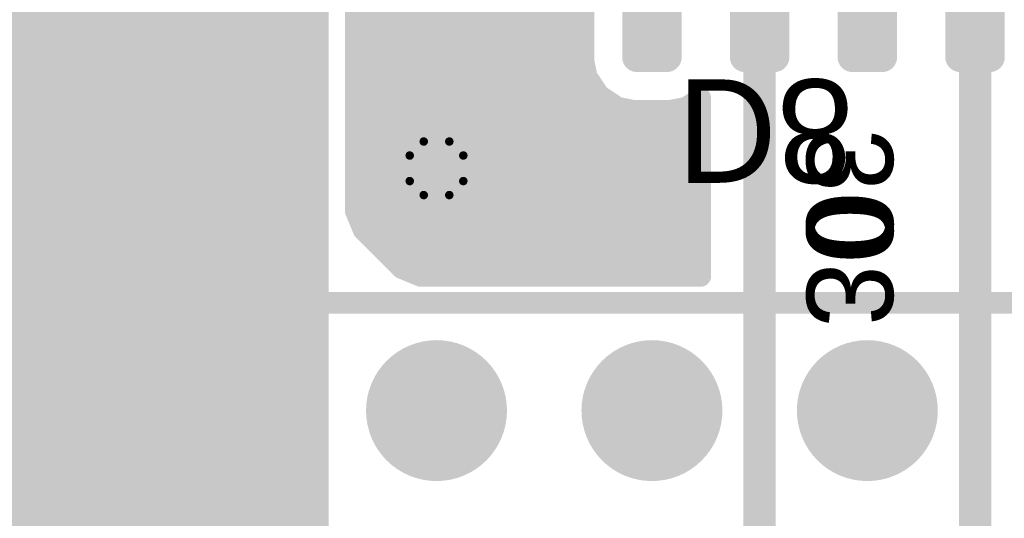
# Model space of a CAD drawing. Extents: x 90 to 214, y 61 to 300.
# Tile 3 of 62: x 108.12 to 119.73, y 83.82 to 89.7. Entities that reach past the tile are written whole.
import ezdxf

# ---------------------------------------------------------------- set-up
doc = ezdxf.new("R2010")
doc.units = 0
for name, color, linetype in [('Bot_Mask', 5, 'CONTINUOUS'), ('Bot_Silk', 7, 'CONTINUOUS'), ('Bottom', 2, 'CONTINUOUS'), ('GND', 12, 'CONTINUOUS'), ('PWR', 14, 'CONTINUOUS'), ('Top', 1, 'CONTINUOUS'), ('Top_Mask', 4, 'CONTINUOUS'), ('Top_Silk', 6, 'CONTINUOUS')]:
    doc.layers.add(name, color=color, linetype=linetype)

# ---------------------------------------------------------------- blocks, each defined once
blk = doc.blocks.new('UNIT_DISC')
at = {"linetype": 'CONTINUOUS', "const_width": 0.5}
blk.add_lwpolyline([(0.25, 0, 1), (-0.25, 0, 1)], format="xyb", close=True, dxfattribs=at)
blk = doc.blocks.new('SHAPE_EL_300_300_0_0_0_0')
at = {"xscale": 0.762, "yscale": 0.762, "zscale": 0.762}
blk.add_blockref('UNIT_DISC', (0, 0), dxfattribs=at)
blk = doc.blocks.new('SHAPE_EL_340_340_0_0_0_0')
at = {"xscale": 0.8636, "yscale": 0.8636, "zscale": 0.8636}
blk.add_blockref('UNIT_DISC', (0, 0), dxfattribs=at)
blk = doc.blocks.new('SHAPE_TH45_314_236_52_0_0_0')
at = {"linetype": 'CONTINUOUS', "const_width": 0.1}
for points in [[(0.15068, 0.3159, 0.2262769), (-0.15068, 0.3159, 0.2262769)], [(-0.3159, 0.15068, 0.2262769), (-0.3159, -0.15068, 0.2262769)], [(0.3159, -0.15068, 0.2262769), (0.3159, 0.15068, 0.2262769)], [(-0.15068, -0.3159, 0.2262769), (0.15068, -0.3159, 0.2262769)]]:
    blk.add_lwpolyline(points, format="xyb", dxfattribs=at)
at = {"xscale": 0.1, "yscale": 0.1, "zscale": 0.1}
for p in [(-0.15068, 0.3159), (0.15068, 0.3159), (-0.3159, 0.15068), (0.3159, 0.15068), (-0.3159, -0.15068), (0.3159, -0.15068), (-0.15068, -0.3159), (0.15068, -0.3159)]:
    blk.add_blockref('UNIT_DISC', p, dxfattribs=at)
blk = doc.blocks.new('SHAPE_EL_357_357_0_0_0_0')
at = {"xscale": 0.908, "yscale": 0.908, "zscale": 0.908}
blk.add_blockref('UNIT_DISC', (0, 0), dxfattribs=at)
blk = doc.blocks.new('V_EX30Y30D0_4A86')
at = {"layer": 'Bot_Mask'}
blk.add_blockref('SHAPE_EL_340_340_0_0_0_0', (0, 0), dxfattribs=at)
at = {"layer": 'Bottom'}
blk.add_blockref('SHAPE_EL_300_300_0_0_0_0', (0, 0), dxfattribs=at)
at = {"layer": 'GND'}
blk.add_blockref('SHAPE_TH45_314_236_52_0_0_0', (0, 0), dxfattribs=at)
at = {"layer": 'PWR'}
blk.add_blockref('SHAPE_EL_357_357_0_0_0_0', (0, 0), dxfattribs=at)
at = {"layer": 'Top'}
blk.add_blockref('SHAPE_EL_300_300_0_0_0_0', (0, 0), dxfattribs=at)
at = {"layer": 'Top_Mask'}
blk.add_blockref('SHAPE_EL_340_340_0_0_0_0', (0, 0), dxfattribs=at)
blk = doc.blocks.new('LCDA05_SO_4289')
at = {"layer": 'Bot_Silk', "linetype": 'CONTINUOUS', "const_width": 0.254}
for points in [[(114.808, 91.7575), (114.808, 94.2975)], [(114.808, 94.2975), (119.38, 94.2975)], [(119.38, 94.2975), (120.142, 94.2975)], [(120.142, 94.2975), (120.142, 91.7575)], [(120.142, 91.7575), (114.808, 91.7575)]]:
    blk.add_lwpolyline(points, dxfattribs=at)
blk.add_lwpolyline([(114.808, 92.5195, 1), (114.808, 93.5355, 1)], format="xyb", dxfattribs=at)
at = {"layer": 'Bot_Silk', "xscale": 0.254, "yscale": 0.254, "zscale": 0.254}
for p in [(114.808, 94.2975), (114.808, 94.2975), (119.38, 94.2975), (119.38, 94.2975), (120.142, 94.2975), (120.142, 94.2975), (114.808, 93.5355), (114.808, 92.5195), (114.808, 91.7575), (114.808, 91.7575), (120.142, 91.7575), (120.142, 91.7575)]:
    blk.add_blockref('UNIT_DISC', p, dxfattribs=at)
blk = doc.blocks.new('SHAPE_RR_866_236_0_0_0_0')
for points in [[(-0.95, -0.3), (0.95, -0.3), (-0.95, 0.3), (0.95, 0.3)], [(-1.1, -0.15), (1.1, -0.15), (-1.1, 0.15), (1.1, 0.15)]]:
    blk.add_solid(points)
at = {"xscale": 0.3, "yscale": 0.3, "zscale": 0.3}
for p in [(-0.95, 0.15), (0.95, 0.15), (-0.95, -0.15), (0.95, -0.15)]:
    blk.add_blockref('UNIT_DISC', p, dxfattribs=at)
blk = doc.blocks.new('SHAPE_RR_906_276_0_0_0_0')
for points in [[(-0.9754, -0.3508), (0.9754, -0.3508), (-0.9754, 0.3508), (0.9754, 0.3508)], [(-1.1508, -0.1754), (1.1508, -0.1754), (-1.1508, 0.1754), (1.1508, 0.1754)]]:
    blk.add_solid(points)
at = {"xscale": 0.3508, "yscale": 0.3508, "zscale": 0.3508}
for p in [(-0.9754, 0.1754), (0.9754, 0.1754), (-0.9754, -0.1754), (0.9754, -0.1754)]:
    blk.add_blockref('UNIT_DISC', p, dxfattribs=at)
blk = doc.blocks.new('SHAPE_EL_200_200_0_0_0_0')
at = {"xscale": 0.508, "yscale": 0.508, "zscale": 0.508}
blk.add_blockref('UNIT_DISC', (0, 0), dxfattribs=at)
blk = doc.blocks.new('SMD_RR20X8086_F')
at = {"layer": 'Bot_Mask'}
blk.add_blockref('SHAPE_RR_906_276_0_0_0_0', (0, 0), dxfattribs=at)
at = {"layer": 'Bottom'}
blk.add_blockref('SHAPE_RR_866_236_0_0_0_0', (0, 0), dxfattribs=at)
at = {"layer": 'GND'}
blk.add_blockref('SHAPE_EL_200_200_0_0_0_0', (0, 0), dxfattribs=at)
at = {"layer": 'PWR'}
blk.add_blockref('SHAPE_EL_200_200_0_0_0_0', (0, 0), dxfattribs=at)
blk = doc.blocks.new('SMD_RR20X8010_F')
at = {"layer": 'Bot_Mask'}
blk.add_blockref('SHAPE_RR_906_276_0_0_0_0', (0, 0), dxfattribs=at)
at = {"layer": 'Bottom'}
blk.add_blockref('SHAPE_RR_866_236_0_0_0_0', (0, 0), dxfattribs=at)
at = {"layer": 'GND'}
blk.add_blockref('SHAPE_EL_200_200_0_0_0_0', (0, 0), dxfattribs=at)
at = {"layer": 'PWR'}
blk.add_blockref('SHAPE_EL_200_200_0_0_0_0', (0, 0), dxfattribs=at)
blk = doc.blocks.new('SMD_RR20X8020_F')
at = {"layer": 'Bot_Mask'}
blk.add_blockref('SHAPE_RR_906_276_0_0_0_0', (0, 0), dxfattribs=at)
at = {"layer": 'Bottom'}
blk.add_blockref('SHAPE_RR_866_236_0_0_0_0', (0, 0), dxfattribs=at)
at = {"layer": 'GND'}
blk.add_blockref('SHAPE_EL_200_200_0_0_0_0', (0, 0), dxfattribs=at)
at = {"layer": 'PWR'}
blk.add_blockref('SHAPE_EL_200_200_0_0_0_0', (0, 0), dxfattribs=at)
blk = doc.blocks.new('D8')
at = {"rotation": -270}
for name, p in [('SMD_RR20X8086_F', (115.57, 95.8215)), ('SMD_RR20X8086_F', (116.84, 95.8215)), ('SMD_RR20X8086_F', (118.11, 95.8215)), ('SMD_RR20X8086_F', (119.38, 95.8215)), ('SMD_RR20X8010_F', (115.57, 90.2335)), ('SMD_RR20X8010_F', (116.84, 90.2335)), ('SMD_RR20X8020_F', (118.11, 90.2335)), ('SMD_RR20X8020_F', (119.38, 90.2335))]:
    blk.add_blockref(name, p, dxfattribs=at)
blk.add_blockref('LCDA05_SO_4289', (0, 0))
at = {"layer": 'Bot_Silk', "text_generation_flag": 2}
blk.add_text('D8', height=1.2192, rotation=-180, dxfattribs=at).set_placement((115.86369, 88.99525))
blk = doc.blocks.new('CK400_A_7652')
at = {"layer": 'Top_Silk', "linetype": 'CONTINUOUS', "const_width": 0.254}
blk.add_lwpolyline([(109.982, 83.947), (109.982, 96.266)], dxfattribs=at)
blk.add_lwpolyline([(109.347, 83.312, 0.414214), (109.982, 83.947, 0.414214)], format="xyb", dxfattribs=at)
at = {"layer": 'Top_Silk', "xscale": 0.254, "yscale": 0.254, "zscale": 0.254}
blk.add_blockref('UNIT_DISC', (109.982, 83.947), dxfattribs=at)
blk.add_blockref('UNIT_DISC', (109.982, 83.947), dxfattribs=at)
blk = doc.blocks.new('SHAPE_EL_800_800_0_0_0_0')
at = {"xscale": 2.032, "yscale": 2.032, "zscale": 2.032}
blk.add_blockref('UNIT_DISC', (0, 0), dxfattribs=at)
blk = doc.blocks.new('SHAPE_EL_840_840_0_0_0_0')
at = {"xscale": 2.1336, "yscale": 2.1336, "zscale": 2.1336}
blk.add_blockref('UNIT_DISC', (0, 0), dxfattribs=at)
blk = doc.blocks.new('SHAPE_EL_793_793_0_0_0_0')
at = {"xscale": 2.016, "yscale": 2.016, "zscale": 2.016}
blk.add_blockref('UNIT_DISC', (0, 0), dxfattribs=at)
blk = doc.blocks.new('P_EX80Y80D1_0A246')
at = {"layer": 'Bot_Mask'}
blk.add_blockref('SHAPE_EL_840_840_0_0_0_0', (0, 0), dxfattribs=at)
at = {"layer": 'Bottom'}
blk.add_blockref('SHAPE_EL_800_800_0_0_0_0', (0, 0), dxfattribs=at)
at = {"layer": 'GND'}
blk.add_blockref('SHAPE_EL_793_793_0_0_0_0', (0, 0), dxfattribs=at)
at = {"layer": 'PWR'}
blk.add_blockref('SHAPE_EL_793_793_0_0_0_0', (0, 0), dxfattribs=at)
at = {"layer": 'Top'}
blk.add_blockref('SHAPE_EL_800_800_0_0_0_0', (0, 0), dxfattribs=at)
at = {"layer": 'Top_Mask'}
blk.add_blockref('SHAPE_EL_840_840_0_0_0_0', (0, 0), dxfattribs=at)
blk = doc.blocks.new('C42')
blk.add_blockref('CK400_A_7652', (0, 0))
at = {"rotation": 180}
blk.add_blockref('P_EX80Y80D1_0A246', (107.95, 85.09), dxfattribs=at)
blk = doc.blocks.new('DIN96M_9468')
at = {"layer": 'Top_Silk', "linetype": 'CONTINUOUS', "const_width": 0.254}
for points in [[(111.125, 80.645), (111.125, 86.36)], [(111.125, 86.36), (193.675, 86.36)]]:
    blk.add_lwpolyline(points, dxfattribs=at)
at = {"layer": 'Top_Silk', "xscale": 0.254, "yscale": 0.254, "zscale": 0.254}
blk.add_blockref('UNIT_DISC', (111.125, 86.36), dxfattribs=at)
blk.add_blockref('UNIT_DISC', (111.125, 86.36), dxfattribs=at)
blk = doc.blocks.new('SHAPE_EL_600_600_0_0_0_0')
at = {"xscale": 1.524, "yscale": 1.524, "zscale": 1.524}
blk.add_blockref('UNIT_DISC', (0, 0), dxfattribs=at)
blk = doc.blocks.new('SHAPE_EL_640_640_0_0_0_0')
at = {"xscale": 1.6256, "yscale": 1.6256, "zscale": 1.6256}
blk.add_blockref('UNIT_DISC', (0, 0), dxfattribs=at)
blk = doc.blocks.new('SHAPE_EL_654_654_0_0_0_0')
at = {"xscale": 1.662, "yscale": 1.662, "zscale": 1.662}
blk.add_blockref('UNIT_DISC', (0, 0), dxfattribs=at)
blk = doc.blocks.new('P_EX60Y60D0_9A')
at = {"layer": 'Bot_Mask'}
blk.add_blockref('SHAPE_EL_640_640_0_0_0_0', (0, 0), dxfattribs=at)
at = {"layer": 'Bottom'}
blk.add_blockref('SHAPE_EL_600_600_0_0_0_0', (0, 0), dxfattribs=at)
at = {"layer": 'GND'}
blk.add_blockref('SHAPE_EL_654_654_0_0_0_0', (0, 0), dxfattribs=at)
at = {"layer": 'PWR'}
blk.add_blockref('SHAPE_EL_654_654_0_0_0_0', (0, 0), dxfattribs=at)
at = {"layer": 'Top'}
blk.add_blockref('SHAPE_EL_600_600_0_0_0_0', (0, 0), dxfattribs=at)
at = {"layer": 'Top_Mask'}
blk.add_blockref('SHAPE_EL_640_640_0_0_0_0', (0, 0), dxfattribs=at)
blk = doc.blocks.new('P1')
for name, p in [('DIN96M_9468', (0, 0)), ('P_EX60Y60D0_9A', (113.03, 85.09)), ('P_EX60Y60D0_9A', (115.57, 85.09)), ('P_EX60Y60D0_9A', (118.11, 85.09))]:
    blk.add_blockref(name, p)
blk = doc.blocks.new('CUPOUR_L1_F0_TT0_13140')
at = {"layer": 'Top', "linetype": 'CONTINUOUS', "const_width": 0.254}
for points in [[(110.04099, 86.67751), (106.81151, 86.67749)], [(106.81151, 86.67749), (110.04103, 86.67749)], [(110.2655, 86.58451), (110.04099, 86.67751)], [(102.86999, 86.48699), (110.36302, 86.48699)], [(111.03202, 85.818), (110.2655, 86.58451)], [(102.86999, 86.29649), (110.55352, 86.29649)], [(102.86999, 86.10599), (110.74402, 86.10599)], [(102.86999, 85.91549), (110.93452, 85.91549)], [(111.12501, 85.59349), (111.03202, 85.818)], [(102.86999, 85.72499), (111.07054, 85.72499)], [(111.12501, 76.33151), (111.12501, 85.59349)], [(102.86999, 85.53449), (111.12501, 85.53449)], [(102.86999, 85.34399), (111.12501, 85.34399)], [(102.86999, 85.15349), (111.12501, 85.15349)], [(102.86999, 84.96299), (111.12501, 84.96299)], [(102.86999, 84.77249), (111.12501, 84.77249)], [(102.86999, 84.58199), (111.12501, 84.58199)], [(102.86999, 84.39149), (111.12501, 84.39149)], [(102.86999, 84.20099), (111.12501, 84.20099)], [(102.86999, 84.01049), (111.12501, 84.01049)], [(102.86999, 83.81999), (111.12501, 83.81999)]]:
    blk.add_lwpolyline(points, dxfattribs=at)
at = {"layer": 'Top', "xscale": 0.254, "yscale": 0.254, "zscale": 0.254}
for p in [(110.04099, 86.67751), (110.04099, 86.67751), (110.04103, 86.67749), (110.2655, 86.58451), (110.2655, 86.58451), (110.36302, 86.48699), (110.55352, 86.29649), (110.74402, 86.10599), (110.93452, 85.91549), (111.03202, 85.818), (111.03202, 85.818), (111.07054, 85.72499), (111.12501, 85.59349), (111.12501, 85.59349), (111.12501, 85.53449), (111.12501, 85.34399), (111.12501, 85.15349), (111.12501, 84.96299), (111.12501, 84.77249), (111.12501, 84.58199), (111.12501, 84.39149), (111.12501, 84.20099), (111.12501, 84.01049), (111.12501, 83.81999)]:
    blk.add_blockref('UNIT_DISC', p, dxfattribs=at)
blk = doc.blocks.new('CUPOUR_L2_F0_TT90_28772')
at = {"layer": 'Bottom', "linetype": 'CONTINUOUS', "const_width": 0.254}
for points in [[(112.0775, 100.83349), (112.07749, 87.44401)], [(114.762, 89.2187), (114.762, 91.2483)], [(112.07749, 89.72549), (114.762, 89.72549)], [(112.07749, 89.53499), (114.762, 89.53499)], [(112.07749, 89.34449), (114.762, 89.34449)], [(112.07749, 89.15399), (114.77487, 89.15399)], [(114.80018, 89.02677), (114.762, 89.2187)], [(112.07749, 88.96349), (114.84246, 88.96349)], [(114.94561, 88.80911), (114.80018, 89.02677)], [(115.16327, 88.66368), (114.94561, 88.80911)], [(112.07749, 88.77299), (114.99966, 88.77299)], [(116.1415, 88.77377), (115.97673, 88.66368)], [(116.14033, 88.77299), (116.1415, 88.77299)], [(116.1415, 86.67749), (116.1415, 88.77377)], [(112.07749, 88.58249), (116.1415, 88.58249)], [(115.3552, 88.6255), (115.16327, 88.66368)], [(115.7848, 88.6255), (115.3552, 88.6255)], [(115.97673, 88.66368), (115.7848, 88.6255)], [(112.07749, 88.39199), (116.1415, 88.39199)], [(112.07749, 88.20149), (116.1415, 88.20149)], [(112.07749, 88.01099), (116.1415, 88.01099)], [(112.07749, 87.82049), (116.1415, 87.82049)], [(112.07749, 87.62999), (116.1415, 87.62999)], [(112.07749, 87.44401), (112.17048, 87.2195)], [(112.07936, 87.43949), (116.1415, 87.43949)], [(112.15826, 87.24899), (116.1415, 87.24899)], [(112.17048, 87.2195), (112.6195, 86.77049)], [(112.33149, 87.05849), (116.1415, 87.05849)], [(112.52199, 86.86799), (116.1415, 86.86799)], [(112.6195, 86.77049), (112.84401, 86.67749)], [(112.84401, 86.67749), (116.1415, 86.67749)], [(112.84401, 86.67749), (116.1415, 86.67749)]]:
    blk.add_lwpolyline(points, dxfattribs=at)
at = {"layer": 'Bottom', "xscale": 0.254, "yscale": 0.254, "zscale": 0.254}
for p in [(112.07749, 89.72549), (114.762, 89.72549), (112.07749, 89.53499), (114.762, 89.53499), (112.07749, 89.34449), (114.762, 89.34449), (112.07749, 89.15399), (114.762, 89.2187), (114.762, 89.2187), (114.77487, 89.15399), (112.07749, 88.96349), (114.80018, 89.02677), (114.80018, 89.02677), (114.84246, 88.96349), (114.94561, 88.80911), (114.94561, 88.80911), (112.07749, 88.77299), (114.99966, 88.77299), (116.14033, 88.77299), (116.1415, 88.77377), (116.1415, 88.77377), (116.1415, 88.77299), (112.07749, 88.58249), (115.16327, 88.66368), (115.16327, 88.66368), (115.3552, 88.6255), (115.3552, 88.6255), (115.7848, 88.6255), (115.7848, 88.6255), (115.97673, 88.66368), (115.97673, 88.66368), (116.1415, 88.58249), (112.07749, 88.39199), (116.1415, 88.39199), (112.07749, 88.20149), (116.1415, 88.20149), (112.07749, 88.01099), (116.1415, 88.01099), (112.07749, 87.82049), (116.1415, 87.82049), (112.07749, 87.62999), (116.1415, 87.62999), (112.07749, 87.44401), (112.07749, 87.44401), (112.07936, 87.43949), (116.1415, 87.43949), (112.15826, 87.24899), (112.17048, 87.2195), (112.17048, 87.2195), (116.1415, 87.24899), (112.33149, 87.05849), (116.1415, 87.05849), (112.52199, 86.86799), (116.1415, 86.86799), (112.6195, 86.77049), (112.6195, 86.77049), (112.84401, 86.67749), (112.84401, 86.67749), (112.84401, 86.67749), (116.1415, 86.67749), (116.1415, 86.67749), (116.1415, 86.67749)]:
    blk.add_blockref('UNIT_DISC', p, dxfattribs=at)
blk = doc.blocks.new('CUPOUR_L2_F0_TT0_29250')
at = {"layer": 'Bottom', "linetype": 'CONTINUOUS', "const_width": 0.254}
for points in [[(109.90947, 86.6775), (103.505, 86.6775)], [(110.35848, 86.49151), (109.90947, 86.6775)], [(103.05412, 86.487), (110.36298, 86.487)], [(110.939, 85.91098), (110.35848, 86.49151)], [(102.97521, 86.2965), (110.55348, 86.2965)], [(102.8963, 86.106), (110.74398, 86.106)], [(102.87, 85.9155), (110.93448, 85.9155)], [(111.12499, 85.46197), (110.939, 85.91098)], [(102.87, 85.725), (111.01603, 85.725)], [(102.87, 85.5345), (111.09494, 85.5345)], [(111.12501, 78.36803), (111.12499, 85.46197)], [(102.87, 85.344), (111.12499, 85.344)], [(102.87, 85.1535), (111.12499, 85.1535)], [(102.87, 84.963), (111.12499, 84.963)], [(102.87, 84.7725), (111.12499, 84.7725)], [(102.87, 84.582), (111.12499, 84.582)], [(102.87, 84.3915), (111.12499, 84.3915)], [(102.87, 84.201), (111.12499, 84.201)], [(102.87, 84.0105), (111.12499, 84.0105)], [(102.87, 83.82), (111.12499, 83.82)]]:
    blk.add_lwpolyline(points, dxfattribs=at)
at = {"layer": 'Bottom', "xscale": 0.254, "yscale": 0.254, "zscale": 0.254}
for p in [(109.90947, 86.6775), (109.90947, 86.6775), (110.35848, 86.49151), (110.35848, 86.49151), (110.36298, 86.487), (110.55348, 86.2965), (110.74398, 86.106), (110.93448, 85.9155), (110.939, 85.91098), (110.939, 85.91098), (111.01603, 85.725), (111.09494, 85.5345), (111.12499, 85.46197), (111.12499, 85.46197), (111.12499, 85.344), (111.12499, 85.1535), (111.12499, 84.963), (111.12499, 84.7725), (111.12499, 84.582), (111.12499, 84.3915), (111.12499, 84.201), (111.12499, 84.0105), (111.12499, 83.82)]:
    blk.add_blockref('UNIT_DISC', p, dxfattribs=at)
blk = doc.blocks.new('POLY_S35_L12_37143')
at = {"layer": 'GND'}
for points in [[(111.12482, 86.6836), (103.505, 75.565), (106.3625, 93.0275)], [(106.68, 92.71), (111.12482, 86.6836), (106.3625, 93.0275)], [(110.8075, 92.71), (111.12482, 86.6836), (106.68, 92.71)], [(111.125, 92.3925), (111.12482, 86.6836), (110.8075, 92.71)], [(111.125, 91.7575), (111.12482, 86.6836), (111.125, 92.3925)], [(111.125, 87.9475), (111.12482, 86.6836), (111.125, 91.7575)], [(111.12505, 86.67141), (103.505, 75.565), (111.12482, 86.6836)], [(111.43075, 78.72781), (103.505, 75.565), (111.12505, 86.67141)]]:
    blk.add_solid(points, dxfattribs=at)
blk = doc.blocks.new('POLY_S34_L14_37243')
at = {"layer": 'PWR'}
for points in [[(111.125, 78.105), (103.505, 75.565), (106.3625, 93.0275)], [(106.68, 92.71), (111.125, 78.105), (106.3625, 93.0275)], [(110.8075, 92.71), (111.125, 78.105), (106.68, 92.71)], [(111.125, 92.3925), (111.125, 78.105), (110.8075, 92.71)]]:
    blk.add_solid(points, dxfattribs=at)

msp = doc.modelspace()

# ---------------------------------------------------------------- linework, layer by layer
at = {"layer": 'Bottom', "linetype": 'CONTINUOUS'}
for points, const_width in [([(116.84, 81.28), (116.84, 90.2335)], 0.381), ([(119.38, 79.375), (119.38, 90.2335)], 0.381), ([(107.95, 85.09), (107.95, 77.47)], 1.27)]:
    msp.add_lwpolyline(points, dxfattribs=dict(at, const_width=const_width))
at = {"layer": 'GND', "linetype": 'CONTINUOUS', "const_width": 1.27}
msp.add_lwpolyline([(111.125, 100.6475), (111.125, 77.7875)], dxfattribs=at)
at = {"layer": 'PWR', "linetype": 'CONTINUOUS', "const_width": 1.27}
msp.add_lwpolyline([(111.125, 90.805), (111.125, 78.105)], dxfattribs=at)

# ---------------------------------------------------------------- block references
for name, p in [('POLY_S35_L12_37143', (0, 0)), ('POLY_S34_L14_37243', (0, 0)), ('CUPOUR_L1_F0_TT0_13140', (0, 0)), ('CUPOUR_L2_F0_TT90_28772', (0, 0)), ('C42', (0, 0)), ('D8', (0, 0)), ('V_EX30Y30D0_4A86', (113.03, 87.9475)), ('CUPOUR_L2_F0_TT0_29250', (0, 0)), ('P1', (0, 0))]:
    msp.add_blockref(name, p)
at = {"layer": 'Bottom', "xscale": 1.27, "yscale": 1.27, "zscale": 1.27}
msp.add_blockref('UNIT_DISC', (107.95, 85.09), dxfattribs=at)

# ---------------------------------------------------------------- texts
at = {"layer": 'Bot_Silk', "text_generation_flag": 2}
msp.add_text('30', height=1.016, rotation=-90, dxfattribs=at).set_placement((117.39564, 86.07425))
at = {"layer": 'Top_Silk'}
msp.add_text('30', height=1.016, rotation=270, dxfattribs=at).set_placement((117.39564, 88.42374))

doc.saveas('drawing.dxf')
